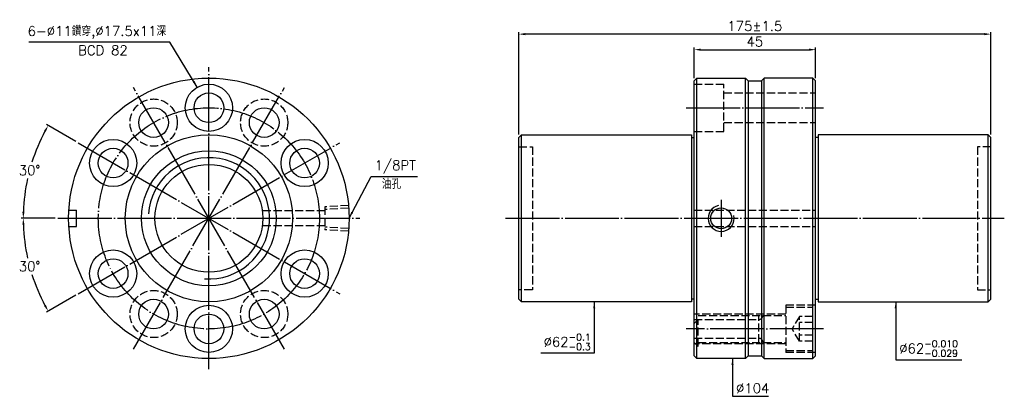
# Model space of a CAD drawing. Header units: millimetres. Extents: x 2950 to 3315, y -205 to -65.
import ezdxf

# ---------------------------------------------------------------- set-up
doc = ezdxf.new("R2010")
doc.units = ezdxf.units.MM
doc.linetypes.add('CENTER', pattern=[22, 20, -1, 0, -1])
doc.linetypes.add('DASHED', pattern=[4, 3, -1])
for name, color, linetype in [('DDVIEW', 7, 'Continuous'), ('NT', 7, 'Continuous'), ('NT-DIM', 2, 'Continuous')]:
    doc.layers.add(name, color=color, linetype=linetype)
doc.styles.get("Standard").update_dxf_attribs({"font": 'simplex.shx', "bigfont": 'chineset.shx'})
doc.dimstyles.new('ISO-25', dxfattribs={"dimscale": 1.2, "dimtxt": 3, "dimasz": 2, "dimexe": 0.646, "dimexo": 0.862, "dimgap": 1, "dimtad": 1, "dimdec": 3, "dimdsep": 46, "dimtxsty": 'Standard', "dimcen": 1.5, "dimclrd": 256, "dimclre": 256, "dimclrt": 256, "dimazin": 2, "dimtfac": 1, "dimtdec": 3, "dimtmove": 0, "dimatfit": 3, "dimfxl": 0, "dimtolj": 1, "dimlwd": -1, "dimlwe": -1, "dimarcsym": 0})

# ---------------------------------------------------------------- blocks, each defined once
blk = doc.blocks.new('*D4')
at = {"layer": 'Defpoints', "color": 0}
for p in [(3134.85, -70.73), (3134.85, -109.04), (3309.85, -109.04)]:
    blk.add_point(p, dxfattribs=at)
at = {"layer": 'NT-DIM'}
for p, q in [((3134.85, -108.01), (3134.85, -69.96)), ((3307.45, -70.73), (3137.25, -70.73)), ((3309.85, -108.01), (3309.85, -69.96))]:
    blk.add_line(p, q, dxfattribs=at)
for points in [[(3137.25, -70.33), (3137.25, -71.13), (3134.85, -70.73)], [(3307.45, -70.33), (3307.45, -71.13), (3309.85, -70.73)]]:
    blk.add_solid(points, dxfattribs=at)
at = {"layer": 'NT-DIM', "insert": (3222.35, -67.73), "char_height": 3.6, "attachment_point": 5}
blk.add_mtext('\\A1;175%%P1.5', dxfattribs=at)
blk = doc.blocks.new('*D5')
at = {"layer": 'Defpoints', "color": 0}
for p in [(3244.85, -76.49), (3199.85, -88.04), (3244.85, -88.04)]:
    blk.add_point(p, dxfattribs=at)
at = {"layer": 'NT-DIM'}
for p, q in [((3199.85, -87.01), (3199.85, -75.71)), ((3202.25, -76.49), (3242.45, -76.49)), ((3244.85, -87.01), (3244.85, -75.71))]:
    blk.add_line(p, q, dxfattribs=at)
for points in [[(3202.25, -76.09), (3202.25, -76.89), (3199.85, -76.49)], [(3242.45, -76.09), (3242.45, -76.89), (3244.85, -76.49)]]:
    blk.add_solid(points, dxfattribs=at)
at = {"layer": 'NT-DIM', "insert": (3222.35, -73.49), "char_height": 3.6, "attachment_point": 5}
blk.add_mtext('\\A1;45', dxfattribs=at)
blk = doc.blocks.new('*D6')
at = {"layer": 'Defpoints', "color": 0}
for p in [(2971.4, -111.04), (2955.22, -115.5), (2963.89, -139.04), (3075.89, -139.04), (3068.39, -167.04)]:
    blk.add_point(p, dxfattribs=at)
at = {"layer": 'NT-DIM'}
for p, q in [((2970.5, -110.52), (2959.62, -104.24)), ((2962.86, -139.04), (2950.29, -139.04))]:
    blk.add_line(p, q, dxfattribs=at)
for start, end in [(151.998, 162.384), (167.5822, 178.002)]:
    blk.add_arc((3019.89, -139.04), 68.83, start, end, dxfattribs=at)
for points in [[(2958.77, -106.53), (2959.47, -106.92), (2960.29, -104.63)], [(2951.51, -136.65), (2950.71, -136.63), (2951.07, -139.04)]]:
    blk.add_solid(points, dxfattribs=at)
at = {"layer": 'NT-DIM', "insert": (2953.41, -121.23), "char_height": 3.6, "attachment_point": 5, "rotation": 1}
blk.add_mtext('\\A1;30°', dxfattribs=at)
blk = doc.blocks.new('*D7')
at = {"layer": 'Defpoints', "color": 0}
for p in [(3068.39, -111.04), (2963.89, -139.04), (3075.89, -139.04), (2952.11, -150.99), (2971.4, -167.04)]:
    blk.add_point(p, dxfattribs=at)
at = {"layer": 'NT-DIM'}
for p, q in [((2962.86, -139.04), (2950.29, -139.04)), ((2970.5, -167.56), (2959.62, -173.84))]:
    blk.add_line(p, q, dxfattribs=at)
for start, end in [(181.998, 192.4396), (197.5892, 208.002)]:
    blk.add_arc((3019.89, -139.04), 68.83, start, end, dxfattribs=at)
for points in [[(2950.71, -141.45), (2951.51, -141.43), (2951.07, -139.04)], [(2959.47, -171.16), (2958.77, -171.55), (2960.29, -173.45)]]:
    blk.add_solid(points, dxfattribs=at)
at = {"layer": 'NT-DIM', "insert": (2953.41, -156.85), "char_height": 3.6, "attachment_point": 5, "rotation": 1}
blk.add_mtext('\\A1;30°', dxfattribs=at)

msp = doc.modelspace()

# ---------------------------------------------------------------- linework, layer by layer
at = {"linetype": 'Continuous'}
for centre, radius in [((3019.8946, -139.0395), 52), ((3019.8946, -98.0395), 8.75), ((3019.8946, -98.0395), 5.5), ((2999.3946, -103.5324), 5.5), ((3040.3946, -103.5324), 5.5), ((3019.8946, -139.0395), 31), ((2984.3876, -118.5395), 8.75), ((2984.3876, -118.5395), 5.5), ((3055.4017, -118.5395), 8.75), ((3055.4017, -118.5395), 5.5), ((2984.3876, -159.5395), 8.75), ((3055.4017, -159.5395), 8.75), ((2984.3876, -159.5395), 5.5), ((3055.4017, -159.5395), 5.5), ((2999.3946, -174.5465), 5.5), ((3019.8946, -180.0395), 8.75), ((3040.3946, -174.5465), 5.5), ((3019.8946, -180.0395), 5.5)]:
    msp.add_circle(centre, radius, dxfattribs=at)
at = {"layer": 'DDVIEW', "color": 3, "linetype": 'CENTER'}
for p, q in [((3019.8946, -195.0395), (3019.8946, -83.0395)), ((3047.8946, -187.5369), (2991.8946, -90.542)), ((2991.8946, -187.5369), (3047.8946, -90.542)), ((2971.3972, -167.0395), (3068.3921, -111.0395)), ((2971.3972, -111.0395), (3068.3921, -167.0395)), ((2963.8946, -139.0395), (3075.8946, -139.0395))]:
    msp.add_line(p, q, dxfattribs=at)
at = {"layer": 'DDVIEW', "color": 1, "linetype": 'DASHED'}
for p, q in [((3071.6738, -134.2518), (3062.8946, -134.8005)), ((3062.8946, -134.8005), (3062.8946, -143.2785)), ((3062.8946, -136.2895), (3039.7047, -136.2895)), ((3071.7541, -135.2195), (3062.8946, -135.7733)), ((3062.8946, -141.7895), (3039.7047, -141.7895)), ((3071.7541, -142.8594), (3062.8946, -142.3057)), ((3071.6738, -143.8272), (3062.8946, -143.2785))]:
    msp.add_line(p, q, dxfattribs=at)
at = {"layer": 'DDVIEW'}
for p, q in [((2967.9813, -136.0395), (2970.808, -136.0395)), ((2970.808, -142.0395), (2970.808, -136.0395)), ((2967.9813, -142.0395), (2970.808, -142.0395))]:
    msp.add_line(p, q, dxfattribs=at)
at = {"layer": 'DDVIEW', "color": 1, "linetype": 'DASHED'}
for centre in [(2999.3946, -103.5324), (3040.3946, -103.5324), (2999.3946, -174.5465), (3040.3946, -174.5465)]:
    msp.add_circle(centre, 8.75, dxfattribs=at)
at = {"layer": 'DDVIEW', "color": 3, "linetype": 'CENTER'}
msp.add_circle((3019.8946, -139.0395), 41, dxfattribs=at)
at = {"layer": 'DDVIEW'}
for radius in [25, 20]:
    msp.add_circle((3019.8946, -139.0395), radius, dxfattribs=at)
at = {"layer": 'DDVIEW', "color": 5}
msp.add_arc((3019.8946, -139.0395), 22.5, 265.890583, 175.890583, dxfattribs=at)
at = {"layer": 'NT'}
for p, q in [((3199.8532, -88.0395), (3200.8532, -87.0395)), ((3200.8532, -87.0395), (3218.8532, -87.0395)), ((3200.8532, -191.0395), (3200.8532, -87.0395)), ((3218.8532, -87.0395), (3219.8532, -88.0395)), ((3218.8532, -191.0395), (3218.8532, -87.0395)), ((3225.8532, -87.0395), (3224.8532, -88.0395)), ((3243.8532, -87.0395), (3225.8532, -87.0395)), ((3225.8532, -191.0395), (3225.8532, -87.0395)), ((3244.8532, -88.0395), (3243.8532, -87.0395)), ((3243.8532, -191.0395), (3243.8532, -87.0395)), ((3199.8532, -190.0395), (3199.8532, -88.0395)), ((3219.8532, -88.0395), (3219.8532, -190.0395)), ((3219.8532, -88.0395), (3224.8532, -88.0395)), ((3224.8532, -88.0395), (3224.8532, -190.0395)), ((3244.8532, -190.0395), (3244.8532, -88.0395)), ((3134.8532, -109.0395), (3135.8532, -108.0395)), ((3134.8532, -169.0395), (3134.8532, -109.0395)), ((3135.8532, -108.0395), (3198.8532, -108.0395)), ((3135.8532, -170.0395), (3135.8532, -108.0395)), ((3198.8532, -108.0395), (3198.8532, -170.0395)), ((3198.8532, -109.0395), (3199.8532, -109.0395)), ((3245.8532, -109.0395), (3244.8532, -109.0395)), ((3308.8532, -108.0395), (3245.8532, -108.0395)), ((3245.8532, -108.0395), (3245.8532, -170.0395)), ((3309.8532, -109.0395), (3308.8532, -108.0395)), ((3308.8532, -170.0395), (3308.8532, -108.0395)), ((3309.8532, -169.0395), (3309.8532, -109.0395)), ((3135.8532, -170.0395), (3134.8532, -169.0395)), ((3198.8532, -170.0395), (3135.8532, -170.0395)), ((3199.8532, -169.0395), (3198.8532, -169.0395)), ((3244.8532, -169.0395), (3245.8532, -169.0395)), ((3245.8532, -170.0395), (3308.8532, -170.0395)), ((3308.8532, -170.0395), (3309.8532, -169.0395)), ((3200.8532, -191.0395), (3199.8532, -190.0395)), ((3218.8532, -191.0395), (3200.8532, -191.0395)), ((3219.8532, -190.0395), (3218.8532, -191.0395)), ((3219.8532, -190.0395), (3224.8532, -190.0395)), ((3224.8532, -190.0395), (3225.8532, -191.0395)), ((3225.8532, -191.0395), (3243.8532, -191.0395)), ((3243.8532, -191.0395), (3244.8532, -190.0395))]:
    msp.add_line(p, q, dxfattribs=at)
at = {"layer": 'NT', "color": 1, "linetype": 'DASHED'}
for p, q in [((3199.8532, -89.2895), (3210.8532, -89.2895)), ((3210.8532, -106.7895), (3210.8532, -89.2895)), ((3210.8532, -92.5395), (3244.8532, -92.5395)), ((3210.8532, -103.5395), (3244.8532, -103.5395)), ((3199.8532, -106.7895), (3210.8532, -106.7895)), ((3134.8532, -112.5395), (3139.8532, -112.5395)), ((3139.8532, -112.5395), (3139.8532, -165.5395)), ((3309.8532, -112.5395), (3304.8532, -112.5395)), ((3304.8532, -112.5395), (3304.8532, -165.5395)), ((3199.8532, -136.0395), (3244.8532, -136.0395)), ((3199.8532, -142.0395), (3244.8532, -142.0395)), ((3139.8532, -165.5395), (3134.8532, -165.5395)), ((3304.8532, -165.5395), (3309.8532, -165.5395)), ((3244.8532, -171.2895), (3233.8532, -171.2895)), ((3233.8532, -171.2895), (3233.8532, -188.7895)), ((3233.8532, -174.5395), (3199.8532, -174.5395)), ((3201.3532, -175.0395), (3233.8532, -175.0395)), ((3223.8532, -185.0395), (3223.8532, -175.0395)), ((3233.8532, -172.0395), (3243.8532, -172.0395)), ((3243.8532, -188.0395), (3243.8532, -172.0395)), ((3201.3532, -176.5395), (3199.8532, -178.0395)), ((3199.8532, -176.5395), (3223.8532, -176.5395)), ((3201.3532, -186.5395), (3201.3532, -176.5395)), ((3238.8532, -175.4207), (3236.1865, -180.0395)), ((3243.8532, -175.4207), (3238.8532, -175.4207)), ((3238.8532, -184.6583), (3238.8532, -175.4207)), ((3243.8532, -177.7301), (3238.8532, -177.7301)), ((3238.8532, -184.6583), (3236.1865, -180.0395)), ((3243.8532, -182.3489), (3238.8532, -182.3489)), ((3199.8532, -183.5395), (3223.8532, -183.5395)), ((3201.3532, -186.5395), (3199.8532, -185.0395)), ((3233.8532, -185.5395), (3199.8532, -185.5395)), ((3201.3532, -185.0395), (3233.8532, -185.0395)), ((3243.8532, -184.6583), (3238.8532, -184.6583)), ((3233.8532, -188.0395), (3243.8532, -188.0395)), ((3244.8532, -188.7895), (3233.8532, -188.7895))]:
    msp.add_line(p, q, dxfattribs=at)
at = {"layer": 'NT', "color": 3, "linetype": 'CENTER'}
for p, q in [((3196.8532, -98.0395), (3247.8532, -98.0395)), ((3209.8532, -132.1645), (3209.8532, -145.9144)), ((3129.8532, -139.0395), (3314.8532, -139.0395)), ((3247.8532, -180.0395), (3196.8532, -180.0395))]:
    msp.add_line(p, q, dxfattribs=at)
at = {"layer": 'NT', "linetype": 'ByBlock'}
msp.add_circle((3209.8532, -139.0395), 3.8749, dxfattribs=at)
at = {"layer": 'NT', "color": 5, "linetype": 'ByBlock'}
msp.add_arc((3209.8532, -139.0395), 4.8386, 101.927372, 11.927372, dxfattribs=at)
at = {"layer": 'NT', "color": 1, "linetype": 'DASHED'}
for centre, start, end in [((3223.8532, -175.0395), 270, 0), ((3223.8532, -185.0395), 0, 90)]:
    msp.add_arc(centre, 1.5, start, end, dxfattribs=at)

# ---------------------------------------------------------------- texts
at = {"layer": 'NT-DIM', "char_height": 3.6}
for s, insert, attachment_point in [('6-%%C11鑽穿,%%C17.5x11深', (3004.0658, -72.489), 9), ('BCD 82', (2989.7796, -78.5149), 9), ('\\A1;\\A1;1/8PT', (3081.351, -122.3683), 7), ('油孔', (3084.0242, -128.1467), 7), ('\\A1;%%C62{\\H0.7x;\\S-0.1^ -0.3;}', (3161.4783, -187.8915), 9), ('\\A1;%%C62{\\H0.7x;\\S-0.010^ -0.029;}', (3275.8815, -190.3506), 7), ('\\A1;%%C104', (3215.3726, -203.8552), 7)]:
    msp.add_mtext(s, dxfattribs=dict(at, insert=insert, attachment_point=attachment_point))

# ---------------------------------------------------------------- dimensions: what is measured, and where the dimension line sits
at = {"layer": 'NT-DIM'}
dim = msp.add_linear_dim(base=(3134.8532, -70.7335), p1=(3309.8532, -109.0395), p2=(3134.8532, -109.0395), text='<>%%P1.5', dimstyle='ISO-25', dxfattribs=at)
dim.commit()
dim.dimension.update_dxf_attribs({"geometry": '*D4', "text_midpoint": (3222.3532, -67.7335)})
dim = msp.add_linear_dim(base=(3244.8532, -76.4884), p1=(3199.8532, -88.0395), p2=(3244.8532, -88.0395), dimstyle='ISO-25', dxfattribs=at)
dim.commit()
dim.dimension.update_dxf_attribs({"geometry": '*D5', "text_midpoint": (3222.3532, -73.4884)})
for base, line1, picture, middle in [((2955.2171, -115.4987), ((2971.3972, -111.0395), (3068.3921, -167.0395)), '*D6', (2953.4115, -121.2253)), ((2952.1118, -150.9914), ((2971.3972, -167.0395), (3068.3921, -111.0395)), '*D7', (2953.4115, -156.8536))]:
    dim = msp.add_angular_dim_2l(base=base, line1=line1, line2=((2963.8946, -139.0395), (3075.8946, -139.0395)), dimstyle='ISO-25', dxfattribs=at)
    dim.commit()
    dim.dimension.update_dxf_attribs({"geometry": picture, "text_midpoint": middle, "text_rotation": 1})

# ---------------------------------------------------------------- leaders
at = {"layer": 'NT-DIM', "annotation_type": 0, "has_hookline": 1}
for points, hookline_direction, text_width in [([(3015.5637, -90.4365), (3005.3652, -73.6997), (3005.2658, -73.689)], 1, 50.9143), ([(3071.8946, -138.9456), (3080.0515, -123.5574), (3080.151, -123.5683)], 0, 15.9429), ([(3162.7783, -170.0395), (3162.7783, -189.0915), (3162.6783, -189.0915)], 1, 18.5143), ([(3274.5815, -170.0395), (3274.5815, -191.5506), (3274.6815, -191.5506)], 0, 23.1943), ([(3214.0726, -191.0395), (3214.0726, -205.0552), (3214.1726, -205.0552)], 0, 12)]:
    msp.add_leader(points, dimstyle='ISO-25', dxfattribs=dict(at, hookline_direction=hookline_direction, text_width=text_width))

doc.saveas('drawing.dxf')
